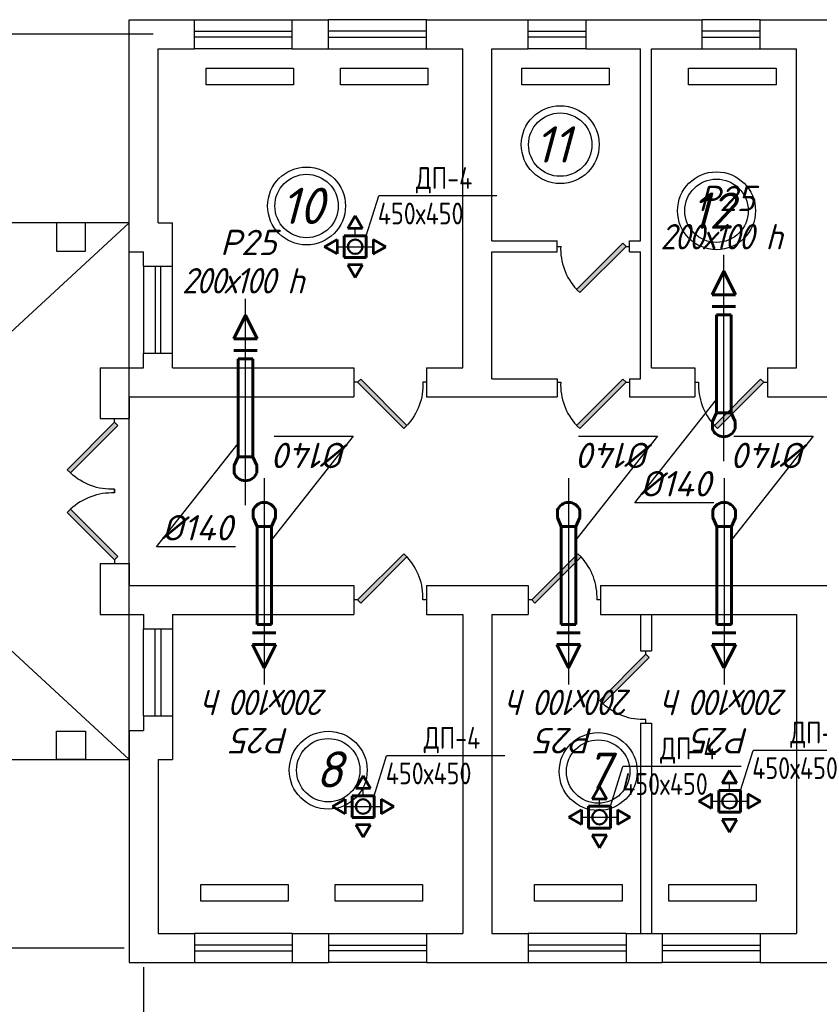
# Model space of a CAD drawing. Header units: millimetres. Extents: x -256102 to 524524, y 9862 to 69256.
# Tile 11 of 33: x -88848 to -80499, y 19685 to 29968. Entities that reach past the tile are written whole.
import ezdxf

# ---------------------------------------------------------------- set-up
doc = ezdxf.new("R2010")
doc.units = ezdxf.units.MM
doc.layers.add('желтые', color=2, linetype='Continuous')
doc.layers.add('Слой1', color=7, linetype='Continuous')
doc.layers.add('Размер', color=8, linetype='Continuous', lineweight=25)
doc.layers.add('Текст', color=7, linetype='Continuous', lineweight=13)
doc.styles.add('GOST 2.304', font='CS_Gost2304.shx')
doc.styles.get("Standard").update_dxf_attribs({"font": 'isocpeui.ttf'})
doc.styles.add('ГОСТ', font='isocpeur.ttf', dxfattribs={"oblique": 15})
doc.dimstyles.new('ISO-25', dxfattribs={"dimtxt": 400, "dimasz": 100, "dimexe": 50, "dimexo": 50, "dimgap": 20, "dimtad": 1, "dimdec": 0, "dimtxsty": 'Standard', "dimblk": 'ARCHTICK', "dimcen": 20, "dimclrd": 1, "dimclre": 1, "dimadec": 0, "dimazin": 0, "dimtfac": 1, "dimtdec": 0, "dimtmove": 0, "dimatfit": 3, "dimldrblk": 'ARCHTICK', "dimfxl": 1, "dimarcsym": 0})

# ---------------------------------------------------------------- blocks, each defined once
blk = doc.blocks.new('jfgjhsdf')
blk.add_hatch(color=1).paths.add_polyline_path([(-593, 731), (-637, 687), (0, 50), (44, 94)])
at = {"color": 1}
for p, q in [((0, 1000), (0, 950)), ((0, 50), (0, 0))]:
    blk.add_line(p, q, dxfattribs=at)
blk.add_lwpolyline([(0, 50), (-637, 687), (-593, 731), (44, 94), (0, 50)], dxfattribs=at)
blk.add_arc((-33, 130), 821, 87.662, 132.9147, dxfattribs=at)
blk = doc.blocks.new('_ArchTick')
at = {"color": 0, "linetype": 'ByBlock', "const_width": 0.15}
blk.add_lwpolyline([(-0.5, -0.5), (0.5, 0.5)], dxfattribs=at)
blk = doc.blocks.new('*D13')
at = {"color": 1, "lineweight": -2, "transparency": 16777216}
for p, q in [((-42407, 20374), (-42407, 17029)), ((-87554, 20071), (-87554, 17029)), ((-87554, 17079), (-42407, 17079))]:
    blk.add_line(p, q, dxfattribs=at)
at = {"layer": 'Defpoints', "color": 0, "transparency": 16777216}
for p in [(-42407, 20424), (-87554, 20121), (-42407, 17079)]:
    blk.add_point(p, dxfattribs=at)
at = {"color": 1, "lineweight": -2, "transparency": 16777216, "xscale": 100, "yscale": 100, "zscale": 100, "rotation": 180}
blk.add_blockref('_ArchTick', (-87554, 17079), dxfattribs=at)
at = {"color": 1, "lineweight": -2, "transparency": 16777216, "xscale": 100, "yscale": 100, "zscale": 100}
blk.add_blockref('_ArchTick', (-42407, 17079), dxfattribs=at)
at = {"color": 0, "transparency": 16777216, "insert": (-64981, 17301), "char_height": 400, "attachment_point": 5}
blk.add_mtext('45147', dxfattribs=at)
blk = doc.blocks.new('*D14')
at = {"color": 1, "lineweight": -2, "transparency": 16777216}
for p, q in [((-87453, 29817), (-94806, 29817)), ((-94756, 20272), (-94756, 29817)), ((-87756, 20272), (-94806, 20272))]:
    blk.add_line(p, q, dxfattribs=at)
at = {"layer": 'Defpoints', "color": 0, "transparency": 16777216}
for p in [(-94756, 29817), (-87403, 29817), (-87706, 20272)]:
    blk.add_point(p, dxfattribs=at)
at = {"color": 1, "lineweight": -2, "transparency": 16777216, "xscale": 100, "yscale": 100, "zscale": 100}
for p, rotation in [((-94756, 29817), 90), ((-94756, 20272), 270)]:
    blk.add_blockref('_ArchTick', p, dxfattribs=dict(at, rotation=rotation))
at = {"color": 0, "transparency": 16777216, "insert": (-94976, 25045), "char_height": 400, "attachment_point": 5, "rotation": 90}
blk.add_mtext('9545', dxfattribs=at)
blk = doc.blocks.new('ОВ1')
for p, q in [((-4744, 65038), (-4744, 66898)), ((-4744, 64053), (-4744, 65053)), ((-5971, 63476), (-4844, 64904)), ((-4880, 63476), (-5971, 63476))]:
    blk.add_line(p, q)
at = {"color": 7, "lineweight": 60}
for p, q in [((-4844, 64720), (-4899, 64597)), ((-4589, 64597), (-4644, 64720)), ((-4899, 64497), (-4899, 64597)), ((-4589, 64497), (-4589, 64597))]:
    blk.add_line(p, q, dxfattribs=at)
blk.add_arc((-4744, 64553), 165, 199.7875, 340.2136, dxfattribs=at)
at = {"layer": 'Слой1', "lineweight": 60}
for p, q in [((-4904, 66346), (-4742, 66670)), ((-4580, 66346), (-4742, 66670)), ((-4580, 66346), (-4904, 66346)), ((-4580, 66185), (-4904, 66185)), ((-4844, 64720), (-4844, 66070)), ((-4844, 66070), (-4644, 66070)), ((-4644, 64720), (-4644, 66070)), ((-4844, 64720), (-4644, 64720))]:
    blk.add_line(p, q, dxfattribs=at)
at = {"layer": 'Размер', "color": 2, "lineweight": -3, "insert": (-4789, 67146), "char_height": 350, "attachment_point": 5, "style": 'ГОСТ'}
blk.add_mtext('{\\W0.9;\\T0.9;200х100 h}', dxfattribs=at)
at = {"layer": 'Текст', "color": 2, "linetype": 'Continuous', "lineweight": 25, "char_height": 350, "attachment_point": 5, "style": 'ГОСТ'}
for s, insert in [('Р25', (-4703, 67674)), ('%%C140', (-5411, 63740))]:
    blk.add_mtext(s, dxfattribs=dict(at, insert=insert))
blk = doc.blocks.new('Решетка')
blk.add_line((-11674, -105678), (-11500, -105129))
at = {"layer": 'желтые', "color": 8}
blk.add_line((-9872, -105129), (-11500, -105129), dxfattribs=at)
at = {"layer": 'желтые', "color": 2, "lineweight": 53}
for p, q in [((-11924, -105578), (-11824, -105404)), ((-11824, -105404), (-11724, -105578)), ((-11724, -105578), (-11924, -105578)), ((-12248, -105828), (-12074, -105728)), ((-12074, -105728), (-12074, -105928)), ((-11574, -105728), (-11574, -105928)), ((-11400, -105828), (-11574, -105728)), ((-12074, -105928), (-12248, -105828)), ((-11574, -105928), (-11400, -105828)), ((-11724, -106078), (-11924, -106078)), ((-11924, -106078), (-11824, -106252)), ((-11824, -106252), (-11724, -106078))]:
    blk.add_line(p, q, dxfattribs=at)
at = {"layer": 'желтые', "color": 251}
for p, q in [((-11824, -105678), (-11824, -105578)), ((-12074, -105828), (-11574, -105828))]:
    blk.add_line(p, q, dxfattribs=at)
at = {"layer": 'желтые', "color": 8, "lineweight": 60}
for p, q in [((-11674, -105678), (-11974, -105678)), ((-11974, -105678), (-11974, -105978)), ((-11674, -105978), (-11674, -105678)), ((-11974, -105978), (-11674, -105978))]:
    blk.add_line(p, q, dxfattribs=at)
at = {"layer": 'Слой1', "lineweight": 50}
blk.add_circle((-11824, -105828), 100, dxfattribs=at)
at = {"layer": 'Текст', "style": 'GOST 2.304'}
for s, p in [('ДП-4', (-10988, -105031)), ('450х450', (-11512, -105521))]:
    blk.add_text(s, height=300, dxfattribs=at).set_placement(p)

msp = doc.modelspace()

# ---------------------------------------------------------------- linework, layer by layer
at = {"lineweight": 30}
for p, q in [((-87705.9, 27552), (-87705.9, 29968.4)), ((-87705.9, 29968.4), (-87024.1, 29968.4)), ((-87024.1, 29665.4), (-87024.1, 29968.4)), ((-86001.5, 29665.4), (-86001.5, 29968.4)), ((-86001.5, 29968.4), (-85622.8, 29968.4)), ((-85622.8, 29665.4), (-85622.8, 29968.4)), ((-84600.1, 29665.4), (-84600.1, 29968.4)), ((-84600.1, 29968.4), (-83539.6, 29968.4)), ((-83539.6, 29665.4), (-83539.6, 29968.4)), ((-82933.6, 29665.4), (-82933.6, 29968.4)), ((-82933.6, 29968.4), (-81721.6, 29968.4)), ((-81721.6, 29665.4), (-81721.6, 29968.4)), ((-81115.6, 29665.4), (-81115.6, 29968.4)), ((-81115.6, 29968.4), (-80055.1, 29968.4)), ((-87402.9, 27847.4), (-87402.9, 29665.4)), ((-87402.9, 29665.4), (-87024.1, 29665.4)), ((-86001.5, 29665.4), (-85622.8, 29665.4)), ((-84600.1, 29665.4), (-84221.4, 29665.4)), ((-84221.4, 26332.4), (-84221.4, 29665.4)), ((-83918.4, 29665.4), (-83539.6, 29665.4)), ((-83918.4, 27658.1), (-83918.4, 29665.4)), ((-82933.6, 29665.4), (-82365.5, 29665.4)), ((-82365.5, 27658.1), (-82365.5, 29665.4)), ((-82251.9, 26332.4), (-82251.9, 29665.4)), ((-82251.9, 29665.4), (-81721.6, 29665.4)), ((-81115.6, 29665.4), (-80736.9, 29665.4)), ((-80736.9, 26332.4), (-80736.9, 29665.4)), ((-87402.9, 27847.4), (-87251.4, 27847.4)), ((-87251.4, 27392.9), (-87251.4, 27847.4)), ((-83918.4, 27658.1), (-83236.6, 27658.1)), ((-83236.6, 27544.4), (-83236.6, 27658.1)), ((-82479.1, 27544.4), (-82479.1, 27658.1)), ((-82479.1, 27658.1), (-82365.5, 27658.1)), ((-87705.9, 27544.4), (-87554.4, 27544.4)), ((-87554.4, 27392.9), (-87554.4, 27544.4)), ((-83918.4, 26218.8), (-83918.4, 27544.4)), ((-83918.4, 27544.4), (-83236.6, 27544.4)), ((-82479.1, 27544.4), (-82365.5, 27544.4)), ((-82365.5, 26218.8), (-82365.5, 27544.4)), ((-87554.4, 27392.9), (-87251.4, 27392.9)), ((-87554.4, 26332.4), (-87554.4, 26483.9)), ((-87554.4, 26483.9), (-87251.4, 26483.9)), ((-87251.4, 26332.4), (-87251.4, 26483.9)), ((-88008.9, 26332.4), (-88008.9, 25802.2)), ((-88008.9, 26332.4), (-87554.4, 26332.4)), ((-87251.4, 26332.4), (-85357.6, 26332.4)), ((-85357.6, 26332.4), (-85357.6, 26029.4)), ((-84600.1, 26332.4), (-84600.1, 26029.4)), ((-84600.1, 26332.4), (-84221.4, 26332.4)), ((-82251.9, 26332.4), (-81797.4, 26332.4)), ((-81797.4, 26332.4), (-81797.4, 26029.4)), ((-81039.9, 26332.4), (-81039.9, 26029.4)), ((-81039.9, 26332.4), (-80736.9, 26332.4)), ((-83918.4, 26218.8), (-83236.6, 26218.8)), ((-83236.6, 26218.8), (-83236.6, 26029.4)), ((-82479.1, 26218.8), (-82479.1, 26029.4)), ((-82479.1, 26218.8), (-82365.5, 26218.8)), ((-87705.9, 26029.4), (-87705.9, 25802.2)), ((-87705.9, 26029.4), (-85357.6, 26029.4)), ((-84600.1, 26029.4), (-83236.6, 26029.4)), ((-82479.1, 26029.4), (-81797.4, 26029.4)), ((-81039.9, 26029.4), (-78312.9, 26029.4)), ((-88008.9, 25802.2), (-87705.9, 25802.2)), ((-88008.9, 24287.2), (-87705.9, 24287.2)), ((-88008.9, 24287.2), (-88008.9, 23756.9)), ((-87705.9, 24287.2), (-87705.9, 24059.9)), ((-87705.9, 24059.9), (-85357.6, 24059.9)), ((-85357.6, 24059.9), (-85357.6, 23756.9)), ((-84600.1, 24059.9), (-84600.1, 23756.9)), ((-84600.1, 24059.9), (-83539.6, 24059.9)), ((-83539.6, 24059.9), (-83539.6, 23756.9)), ((-82782.1, 24059.9), (-82782.1, 23756.9)), ((-82782.1, 24059.9), (-78312.9, 24059.9)), ((-88008.9, 23756.9), (-87554.4, 23756.9)), ((-87554.4, 23756.9), (-87554.4, 23605.4)), ((-87251.4, 23756.9), (-87251.4, 23605.4)), ((-87251.4, 23756.9), (-85357.6, 23756.9)), ((-84600.1, 23756.9), (-84221.4, 23756.9)), ((-84221.4, 23756.9), (-84221.4, 20423.9)), ((-83918.4, 23756.9), (-83918.4, 20423.9)), ((-83918.4, 23756.9), (-83539.6, 23756.9)), ((-82782.1, 23756.9), (-80736.9, 23756.9)), ((-82365.5, 23756.9), (-82365.5, 23378.2)), ((-82251.9, 23756.9), (-82251.9, 23378.2)), ((-80736.9, 23756.9), (-80736.9, 20423.9)), ((-87554.4, 23605.4), (-87251.4, 23605.4)), ((-82365.5, 23378.2), (-82251.9, 23378.2)), ((-87554.4, 22696.4), (-87251.4, 22696.4)), ((-87554.4, 22696.4), (-87554.4, 22544.9)), ((-87251.4, 22696.4), (-87251.4, 22241.9)), ((-87705.9, 22544.9), (-87554.4, 22544.9)), ((-87705.9, 22537.3), (-87705.9, 20120.9)), ((-82365.5, 22620.7), (-82251.9, 22620.7)), ((-82365.5, 22620.7), (-82365.5, 20423.9)), ((-82251.9, 22620.7), (-82251.9, 20423.9)), ((-87402.9, 22241.9), (-87402.9, 20423.9)), ((-87402.9, 22241.9), (-87251.4, 22241.9)), ((-87402.9, 20423.9), (-87024.1, 20423.9)), ((-87024.1, 20423.9), (-87024.1, 20120.9)), ((-86001.5, 20423.9), (-86001.5, 20120.9)), ((-86001.5, 20423.9), (-85622.8, 20423.9)), ((-85622.8, 20423.9), (-85622.8, 20120.9)), ((-84600.1, 20423.9), (-84600.1, 20120.9)), ((-84600.1, 20423.9), (-84221.4, 20423.9)), ((-83918.4, 20423.9), (-83539.6, 20423.9)), ((-83539.6, 20423.9), (-83539.6, 20120.9)), ((-82517, 20423.9), (-82517, 20120.9)), ((-82517, 20423.9), (-82138.3, 20423.9)), ((-82138.3, 20423.9), (-82138.3, 20120.9)), ((-81115.6, 20423.9), (-81115.6, 20120.9)), ((-81115.6, 20423.9), (-80736.9, 20423.9)), ((-87705.9, 20120.9), (-87024.1, 20120.9)), ((-86001.5, 20120.9), (-85622.8, 20120.9)), ((-84600.1, 20120.9), (-83539.6, 20120.9)), ((-82517, 20120.9), (-82138.3, 20120.9)), ((-81115.6, 20120.9), (-80055.1, 20120.9))]:
    msp.add_line(p, q, dxfattribs=at)
at = {"color": 1}
for p, q in [((-87024.1, 29968.4), (-86001.5, 29968.4)), ((-84600.1, 29968.4), (-85622.8, 29968.4)), ((-83539.6, 29968.4), (-82933.6, 29968.4)), ((-81115.6, 29968.4), (-81721.6, 29968.4)), ((-87024.1, 29847.2), (-86001.5, 29847.2)), ((-84600.1, 29847.2), (-85622.8, 29847.2)), ((-83539.6, 29847.2), (-82933.6, 29847.2)), ((-81115.6, 29847.2), (-81721.6, 29847.2)), ((-86001.5, 29786.6), (-87024.1, 29786.6)), ((-85622.8, 29786.6), (-84600.1, 29786.6)), ((-82933.6, 29786.6), (-83539.6, 29786.6)), ((-81721.6, 29786.6), (-81115.6, 29786.6)), ((-86001.5, 29665.4), (-87024.1, 29665.4)), ((-85622.8, 29665.4), (-84600.1, 29665.4)), ((-82933.6, 29665.4), (-83539.6, 29665.4)), ((-81721.6, 29665.4), (-81115.6, 29665.4)), ((-87554.4, 27392.9), (-87554.4, 26483.9)), ((-87433.2, 27392.9), (-87433.2, 26483.9)), ((-87372.6, 26483.9), (-87372.6, 27392.9)), ((-87251.4, 26483.9), (-87251.4, 27392.9)), ((-87554.4, 22696.4), (-87554.4, 23605.4)), ((-87433.2, 22696.4), (-87433.2, 23605.4)), ((-87372.6, 23605.4), (-87372.6, 22696.4)), ((-87251.4, 23605.4), (-87251.4, 22696.4)), ((-86001.5, 20423.9), (-87024.1, 20423.9)), ((-85622.8, 20423.9), (-84600.1, 20423.9)), ((-82517, 20423.9), (-83539.6, 20423.9)), ((-82138.3, 20423.9), (-81115.6, 20423.9)), ((-86001.5, 20302.7), (-87024.1, 20302.7)), ((-85622.8, 20302.7), (-84600.1, 20302.7)), ((-82517, 20302.7), (-83539.6, 20302.7)), ((-82138.3, 20302.7), (-81115.6, 20302.7)), ((-87024.1, 20242.1), (-86001.5, 20242.1)), ((-84600.1, 20242.1), (-85622.8, 20242.1)), ((-83539.6, 20242.1), (-82517, 20242.1)), ((-81115.6, 20242.1), (-82138.3, 20242.1)), ((-87024.1, 20120.9), (-86001.5, 20120.9)), ((-84600.1, 20120.9), (-85622.8, 20120.9)), ((-83539.6, 20120.9), (-82517, 20120.9)), ((-81115.6, 20120.9), (-82138.3, 20120.9))]:
    msp.add_line(p, q, dxfattribs=at)
for p, q in [((-93765.9, 22241.9), (-87705.9, 27847.4)), ((-87705.9, 22241.9), (-93765.9, 27847.4))]:
    msp.add_line(p, q)
at = {"lineweight": 30}
for points in [[(-86900.9, 29460.6), (-85987.7, 29460.6), (-85987.7, 29287.3), (-86900.9, 29287.3)], [(-85499.5, 29460.6), (-84586.3, 29460.6), (-84586.3, 29287.3), (-85499.5, 29287.3)], [(-83605.8, 29460.6), (-82692.6, 29460.6), (-82692.6, 29287.3), (-83605.8, 29287.3)], [(-81863.5, 29460.6), (-80950.3, 29460.6), (-80950.3, 29287.3), (-81863.5, 29287.3)], [(-88463.4, 27552), (-88160.4, 27552), (-88160.4, 27847.4), (-88463.4, 27847.4)], [(-88463.4, 22537.3), (-88160.4, 22537.3), (-88160.4, 22241.9), (-88463.4, 22241.9)], [(-86956.4, 20935.7), (-86043.2, 20935.7), (-86043.2, 20762.4), (-86956.4, 20762.4)], [(-85555, 20935.7), (-84641.8, 20935.7), (-84641.8, 20762.4), (-85555, 20762.4)], [(-83471.9, 20935.7), (-82558.7, 20935.7), (-82558.7, 20762.4), (-83471.9, 20762.4)], [(-82070.5, 20935.7), (-81157.3, 20935.7), (-81157.3, 20762.4), (-82070.5, 20762.4)]]:
    msp.add_lwpolyline(points, close=True, dxfattribs=at)
msp.add_lwpolyline([(-93765.9, 22241.9), (-87705.9, 22241.9), (-87705.9, 27847.4), (-93765.9, 27847.4)], close=True)
at = {"color": 1}
for centre, radius in [((-83203.8, 28663.5), 406.8), ((-83203.8, 28663.5), 331), ((-85852.6, 28022.6), 406.8), ((-85852.6, 28022.6), 331), ((-81571.9, 27972.9), 406.8), ((-81571.9, 27972.9), 331), ((-85626.3, 22129.9), 406.8), ((-82807.5, 22115.6), 406.8), ((-85626.3, 22129.9), 331), ((-82807.5, 22115.6), 331)]:
    msp.add_circle(centre, radius, dxfattribs=at)

# ---------------------------------------------------------------- block references
for name, p, xscale, yscale, zscale in [('Решетка', (-76388, 107762.3), 0.7575, 0.7575, 0.7575), ('ОВ1', (-77902.7, -23161.5), 0.7575, 0.7575, 0.7575), ('ОВ1', (-82897.1, -23621.3), 0.7575, 0.7575, 0.7575), ('jfgjhsdf', (-87857.4, 24287.2), 0.7769230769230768, 0.7769230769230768, 0.7769230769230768), ('Решетка', (-72478.8, 101970.3), 0.7575, 0.7575, 0.7575), ('Решетка', (-76304.9, 101914.8), 0.7575, 0.7575, 0.7575), ('Решетка', (-73837.3, 101804), 0.7575, 0.7575, 0.7575)]:
    msp.add_blockref(name, p, dxfattribs=dict(xscale=xscale, yscale=yscale, zscale=zscale))
for name, p, xscale, yscale, zscale, rotation in [('jfgjhsdf', (-82479.1, 27601.2), 0.7575, 0.7575, 0.7575, 90), ('jfgjhsdf', (-85357.6, 26180.9), -0.7575, 0.7575, 0.7575, 270), ('jfgjhsdf', (-82479.1, 26180.9), 0.7575, 0.7575, 0.7575, 90), ('jfgjhsdf', (-81039.9, 26180.9), 0.7575, 0.7575, 0.7575, 90), ('jfgjhsdf', (-87857.4, 25802.2), -0.7769230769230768, 0.7769230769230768, 0.7769230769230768, 180), ('ОВ1', (-89887.2, 73700.6), 0.7575, 0.7575, 0.7575, 180.0000000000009), ('ОВ1', (-86710.1, 73700.6), 0.7575, 0.7575, 0.7575, 180.0000000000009), ('ОВ1', (-85086.4, 73700.6), 0.7575, 0.7575, 0.7575, 180.0000000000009), ('jfgjhsdf', (-85357.6, 23908.4), 0.7575, 0.7575, 0.7575, 270), ('jfgjhsdf', (-83539.6, 23908.4), 0.7575, 0.7575, 0.7575, 270), ('jfgjhsdf', (-82308.7, 23378.2), -0.7575, 0.7575, 0.7575, 180)]:
    msp.add_blockref(name, p, dxfattribs=dict(xscale=xscale, yscale=yscale, zscale=zscale, rotation=rotation))

# ---------------------------------------------------------------- texts
for s, height, p in [('11', 378.75, (-83470.6, 28475.6)), ('10', 378.75, (-86119.3, 27834.7)), ('12', 378.75, (-81838.6, 27785)), ('8', 378.8, (-85758.1, 21948.4)), ('7', 378.8, (-82939.2, 21934.1))]:
    msp.add_text(s, height=height, dxfattribs=at).set_placement(p)

# ---------------------------------------------------------------- dimensions: what is measured, and where the dimension line sits
dim = msp.add_linear_dim(base=(-94755.8221612, 29816.9257542), p1=(-87705.8760158, 20272.4257542), p2=(-87402.8760158, 29816.9257542), angle=90, dimstyle='ISO-25')
dim.commit()
dim.dimension.update_dxf_attribs({"geometry": '*D14', "text_midpoint": (-94975.8221612, 25044.6757542)})
dim = msp.add_linear_dim(base=(-42407.4, 17078.8), p1=(-87554.4, 20120.9), p2=(-42407.4, 20423.9), dimstyle='ISO-25')
dim.commit()
dim.dimension.update_dxf_attribs({"geometry": '*D13', "text_midpoint": (-64980.9, 17301.4)})

doc.saveas('drawing.dxf')
